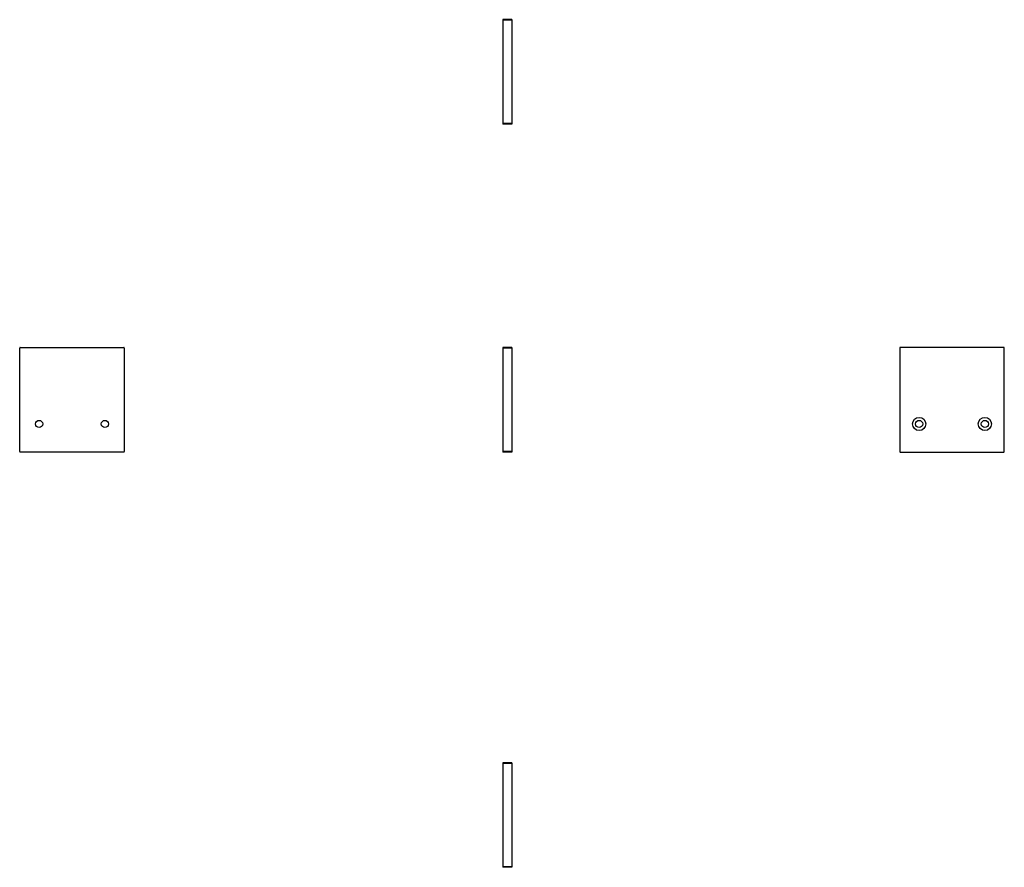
# Model space of a CAD drawing. Header units: millimetres. Extents: x 61 to 390, y 10 to 294.
import ezdxf

# ---------------------------------------------------------------- set-up
doc = ezdxf.new("R2010")
doc.units = ezdxf.units.MM
doc.linetypes.add('SLD-Solid', pattern=[0])

msp = doc.modelspace()

# ---------------------------------------------------------------- linework, layer by layer
at = {"color": 7, "linetype": 'SLD-Solid', "lineweight": 25}
for p, q in [((225.59, 293.51), (222.59, 293.51)), ((222.59, 293.51), (222.59, 293.31)), ((225.59, 293.31), (222.59, 293.31)), ((222.59, 293.31), (222.59, 258.71)), ((225.59, 293.51), (225.59, 293.31)), ((225.59, 293.31), (225.59, 258.71)), ((225.59, 258.71), (222.59, 258.71)), ((222.59, 258.71), (222.59, 258.51)), ((225.59, 258.51), (222.59, 258.51)), ((225.59, 258.71), (225.59, 258.51)), ((60.95, 148.95), (60.95, 183.55)), ((61.15, 183.75), (95.75, 183.75)), ((95.95, 183.55), (95.95, 148.95)), ((225.59, 183.75), (222.59, 183.75)), ((222.59, 183.75), (222.59, 183.55)), ((225.59, 183.55), (222.59, 183.55)), ((222.59, 183.55), (222.59, 148.95)), ((225.59, 183.75), (225.59, 183.55)), ((225.59, 183.55), (225.59, 148.95)), ((355.35, 183.55), (355.35, 148.95)), ((390.15, 183.75), (355.55, 183.75)), ((390.35, 148.95), (390.35, 183.55)), ((95.75, 148.75), (61.15, 148.75)), ((225.59, 148.95), (222.59, 148.95)), ((222.59, 148.95), (222.59, 148.75)), ((225.59, 148.75), (222.59, 148.75)), ((225.59, 148.95), (225.59, 148.75)), ((355.55, 148.75), (390.15, 148.75)), ((225.59, 44.7), (222.59, 44.7)), ((222.59, 44.7), (222.59, 44.5)), ((225.59, 44.5), (222.59, 44.5)), ((222.59, 44.5), (222.59, 9.9)), ((225.59, 44.7), (225.59, 44.5)), ((225.59, 44.5), (225.59, 9.9)), ((225.59, 9.9), (222.59, 9.9)), ((222.59, 9.9), (222.59, 9.7)), ((225.59, 9.9), (225.59, 9.7)), ((225.59, 9.7), (222.59, 9.7))]:
    msp.add_line(p, q, dxfattribs=at)
for centre, radius in [((67.45, 158.15), 1.2), ((89.45, 158.15), 1.2), ((361.85, 158.15), 2.2), ((361.85, 158.15), 1.2), ((383.86, 158.15), 2.2), ((383.86, 158.15), 1.2)]:
    msp.add_circle(centre, radius, dxfattribs=at)
for centre, start, end in [((61.15, 183.55), 90, 180), ((95.75, 183.55), 0, 90), ((355.55, 183.55), 90, 180), ((390.15, 183.55), 0, 90), ((61.15, 148.95), 180, 270), ((95.75, 148.95), 270, 0), ((355.55, 148.95), 180, 270), ((390.15, 148.95), 270, 360)]:
    msp.add_arc(centre, 0.2, start, end, dxfattribs=at)

doc.saveas('drawing.dxf')
